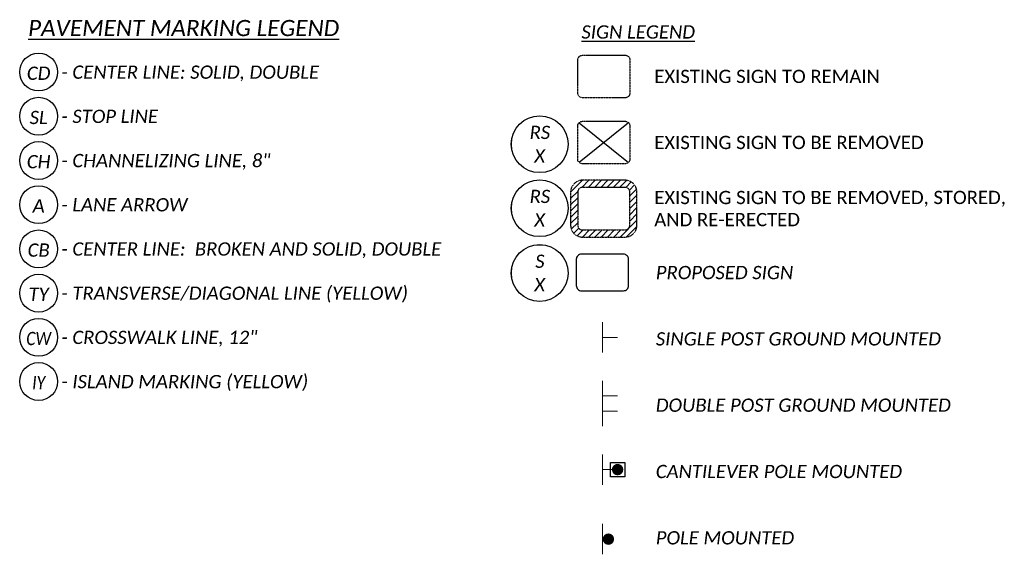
# Model space of a CAD drawing. Header units: feet. Extents: x 2241205 to 2250852, y 595253 to 597159.
# Tile 32 of 32: x 2246139 to 2246555, y 596933 to 597159. Entities that reach past the tile are written whole.
import ezdxf
from ezdxf.enums import TextEntityAlignment as Align

# ---------------------------------------------------------------- set-up
doc = ezdxf.new("R2010")
doc.units = ezdxf.units.FT
doc.header["$MEASUREMENT"] = 0
doc.set_wipeout_variables(frame=1)
doc.linetypes.add('HIDDEN2', pattern=[0.1875, 0.125, -0.0625])
doc.linetypes.add('OhDOT_USTN2', pattern=[0.11, 0.069, -0.041])
for name, color, linetype in [('SG_P_Poles', 7, 'Continuous'), ('SH_Text', 7, 'Continuous'), ('SN_P_Signs', 120, 'Continuous'), ('SN_P_Text', 7, 'Continuous'), ('SN_X_Public', 3, 'Continuous'), ('SN_X_Structure_Mount', 133, 'OhDOT_USTN2'), ('SN_X_Text', 7, 'Continuous')]:
    doc.layers.add(name, color=color, linetype=linetype)
doc.styles.add('P_Slanted_Normal', font='calibrii.ttf', dxfattribs={"height": 0.14})
doc.styles.add('P_Slanted_Subtitle', font='calibrii.ttf', dxfattribs={"height": 0.17})
doc.styles.add('X_Straight_Normal', font='calibril.ttf', dxfattribs={"height": 0.14})

msp = doc.modelspace()

# ---------------------------------------------------------------- hatches: boundary and pattern name
at = {"layer": 'SG_P_Poles', "linetype": 'Continuous'}
h = msp.add_hatch(color=256, dxfattribs=at)
h.dxf.hatch_style = 1
edge = h.paths.add_edge_path()
edge.add_arc((2246391.3, 596968.82), 2.42, 0, 360)
h = msp.add_hatch(color=256, dxfattribs=at)
h.dxf.hatch_style = 1
edge = h.paths.add_edge_path()
edge.add_arc((2246387.43, 596939.45), 2.42, 0, 360)
at = {"layer": 'SN_P_Signs', "linetype": 'Continuous'}
h = msp.add_hatch(dxfattribs=at)
h.set_pattern_fill('ANSI31', color=1, scale=15)
h.set_pattern_definition([(45, (149264.7178, -55391.0484), (-1.3258252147, 1.3258252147), [])])
edge = h.paths.add_edge_path()
edge.add_spline(control_points=[(2246376.47, 597091.02), (2246376.03, 597091.02), (2246375.59, 597090.96), (2246374.45, 597090.65), (2246373.78, 597090.3), (2246372.66, 597089.34), (2246372.21, 597088.73), (2246371.62, 597087.42), (2246371.47, 597086.72), (2246371.47, 597086.02)], knot_values=[3.926991, 3.926991, 3.926991, 3.926991, 4.190233, 4.190233, 4.633675, 4.633675, 5.077117, 5.077117, 5.497787, 5.497787, 5.497787, 5.497787], degree=3, periodic=0)
edge.add_line((2246371.47, 597086.02), (2246371.47, 597072.03))
edge.add_spline(control_points=[(2246371.47, 597072.03), (2246371.47, 597071.59), (2246371.53, 597071.16), (2246371.83, 597070.02), (2246372.19, 597069.35), (2246373.15, 597068.23), (2246373.75, 597067.77), (2246375.07, 597067.18), (2246375.77, 597067.03), (2246376.47, 597067.03)], knot_values=[0.785398, 0.785398, 0.785398, 0.785398, 1.048641, 1.048641, 1.492082, 1.492082, 1.935524, 1.935524, 2.356194, 2.356194, 2.356194, 2.356194], degree=3, periodic=0)
edge.add_line((2246376.47, 597067.03), (2246394.45, 597067.03))
edge.add_spline(control_points=[(2246394.45, 597067.03), (2246394.89, 597067.03), (2246395.33, 597067.09), (2246396.46, 597067.4), (2246397.13, 597067.75), (2246398.26, 597068.71), (2246398.71, 597069.32), (2246399.3, 597070.63), (2246399.45, 597071.33), (2246399.45, 597072.03)], knot_values=[0.785398, 0.785398, 0.785398, 0.785398, 1.048641, 1.048641, 1.492082, 1.492082, 1.935524, 1.935524, 2.356194, 2.356194, 2.356194, 2.356194], degree=3, periodic=0)
edge.add_line((2246399.45, 597072.03), (2246399.45, 597086.02))
edge.add_spline(control_points=[(2246399.45, 597086.02), (2246399.45, 597086.46), (2246399.39, 597086.9), (2246399.08, 597088.03), (2246398.73, 597088.7), (2246397.77, 597089.83), (2246397.16, 597090.28), (2246395.85, 597090.87), (2246395.15, 597091.02), (2246394.45, 597091.02)], knot_values=[3.926991, 3.926991, 3.926991, 3.926991, 4.190233, 4.190233, 4.633675, 4.633675, 5.077117, 5.077117, 5.497781, 5.497781, 5.497781, 5.497781], degree=3, periodic=0)
edge.add_line((2246394.45, 597091.02), (2246376.47, 597091.02))
edge = h.paths.add_edge_path(flags=16)
edge.add_arc((2246376.47, 597086.02), 2, 90, 180)
edge.add_line((2246374.47, 597086.02), (2246374.47, 597072.03))
edge.add_arc((2246376.47, 597072.03), 2, 180, 270)
edge.add_line((2246376.47, 597070.03), (2246394.45, 597070.03))
edge.add_arc((2246394.45, 597072.03), 2, 270, 360)
edge.add_line((2246396.45, 597072.03), (2246396.45, 597086.02))
edge.add_arc((2246394.45, 597086.02), 2, 0, 90)
edge.add_line((2246394.45, 597088.02), (2246376.47, 597088.02))

# ---------------------------------------------------------------- linework, layer by layer
at = {"layer": 'SG_P_Poles', "linetype": 'Continuous', "elevation": -5384.57, "flags": 128}
msp.add_lwpolyline([(2246388.3, 596971.82), (2246394.3, 596971.82), (2246394.31, 596965.82), (2246388.31, 596965.82), (2246388.3, 596971.82)], dxfattribs=at)
at = {"layer": 'SH_Text', "linetype": 'ByBlock', "lineweight": -2, "transparency": 16777216}
for centre in [(2246146.89, 597136.71), (2246146.89, 597118.04), (2246146.89, 597099.36), (2246146.89, 597080.69), (2246146.89, 597062.02), (2246146.89, 597043.35), (2246146.89, 597024.68), (2246146.89, 597006.01)]:
    msp.add_circle(centre, 8, dxfattribs=at)
at = {"layer": 'SN_P_Signs', "color": 1, "linetype": 'Continuous'}
for p, q in [((2246375.06, 597115.33), (2246395.86, 597098.52)), ((2246395.86, 597115.33), (2246375.06, 597098.52))]:
    msp.add_line(p, q, dxfattribs=at)
at = {"layer": 'SN_P_Signs', "flags": 128}
msp.add_lwpolyline([(2246376.02, 597044.34), (2246393.79, 597044.35, 0.414214), (2246395.95, 597046.51), (2246395.94, 597057.64, 0.414214), (2246393.78, 597059.8), (2246376.01, 597059.79, 0.414214), (2246373.85, 597057.62), (2246373.86, 597046.5, 0.414214), (2246376.02, 597044.34)], format="xyb", close=True, dxfattribs=at)
at = {"layer": 'SN_X_Public', "linetype": 'HIDDEN2', "flags": 128}
msp.add_lwpolyline([(2246376.47, 597088.01, 0.414214), (2246374.47, 597086.01), (2246374.47, 597072.03, 0.414214), (2246376.47, 597070.03), (2246394.45, 597070.03, 0.414214), (2246396.45, 597072.03), (2246396.45, 597086.01, 0.414214), (2246394.45, 597088.01), (2246376.47, 597088.01)], format="xyb", close=True, dxfattribs=at)
at = {"layer": 'SN_X_Public', "linetype": 'HIDDEN2'}
for points in [[(2246376.47, 597143.82), (2246374.47, 597143.82), (2246374.47, 597141.82), (2246374.47, 597134.83), (2246374.47, 597127.84), (2246374.47, 597125.84), (2246376.47, 597125.84), (2246385.46, 597125.84), (2246394.45, 597125.84), (2246396.45, 597125.84), (2246396.45, 597127.84), (2246396.45, 597134.83), (2246396.45, 597141.82), (2246396.45, 597143.82), (2246394.45, 597143.82), (2246385.46, 597143.82), (2246376.47, 597143.82)], [(2246376.47, 597115.92), (2246374.47, 597115.92), (2246374.47, 597113.92), (2246374.47, 597106.93), (2246374.47, 597099.93), (2246374.47, 597097.93), (2246376.47, 597097.93), (2246385.46, 597097.93), (2246394.45, 597097.93), (2246396.45, 597097.93), (2246396.45, 597099.93), (2246396.45, 597106.93), (2246396.45, 597113.92), (2246396.45, 597115.92), (2246394.45, 597115.92), (2246385.46, 597115.92), (2246376.47, 597115.92)]]:
    msp.add_rational_spline(points, [1, 0.707106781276, 1, 1, 1, 0.707106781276, 1, 1, 1, 0.707106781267, 1, 1, 1, 0.707106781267, 1, 1, 1], degree=2, knots=[0, 0, 0, 1.570796, 1.570796, 2.570796, 2.570796, 4.141593, 4.141593, 5.141593, 5.141593, 6.712389, 6.712389, 7.712389, 7.712389, 9.283185, 9.283185, 10.283185, 10.283185, 10.283185], dxfattribs=at)
at = {"layer": 'SN_X_Structure_Mount', "linetype": 'Continuous', "lineweight": 0}
for p, q in [((2246384.9, 597018.27), (2246384.9, 597031.07)), ((2246384.9, 597024.67), (2246391.3, 597024.67)), ((2246384.91, 596993.54), (2246384.9, 597006.34)), ((2246384.91, 596987.14), (2246384.9, 596999.94)), ((2246384.9, 596999.94), (2246391.3, 596999.94)), ((2246384.91, 596993.54), (2246391.31, 596993.54)), ((2246384.91, 596962.42), (2246384.9, 596975.22)), ((2246384.9, 596968.82), (2246391.3, 596968.82)), ((2246384.94, 596933.05), (2246384.94, 596945.85)), ((2246384.94, 596939.45), (2246388.14, 596939.45))]:
    msp.add_line(p, q, dxfattribs=at)

# ---------------------------------------------------------------- texts
at = {"layer": 'SH_Text', "attachment_point": 1}
for s, width, insert, char_height, style in [('{\\LPAVEMENT MARKING LEGEND}', 201.2195, (2246142.44, 597158.7), 6.8, 'P_Slanted_Subtitle'), ('- CENTER LINE: SOLID, DOUBLE\\P\\P- STOP LINE\\P\\P- CHANNELIZING LINE, 8"\\P\\P- LANE ARROW\\P\\P- CENTER LINE:  BROKEN AND SOLID, DOUBLE\\P\\P- TRANSVERSE/DIAGONAL LINE (YELLOW)\\P\\P- CROSSWALK LINE, 12"\\P\\P- ISLAND MARKING (YELLOW)', 182.7234, (2246156.48, 597139.47), 5.6, 'P_Slanted_Normal')]:
    msp.add_mtext_dynamic_manual_height_columns(s, width=width, gutter_width=28, heights=[0], dxfattribs=dict(at, insert=insert, char_height=char_height, style=style))
at = {"layer": 'SH_Text', "insert": (2246407.43, 597054.84), "char_height": 5.6, "width": 138.7071, "attachment_point": 1, "style": 'P_Slanted_Normal'}
msp.add_mtext('PROPOSED SIGN\\P\\P\\PSINGLE POST GROUND MOUNTED\\P\\P\\PDOUBLE POST GROUND MOUNTED\\P\\P\\PCANTILEVER POLE MOUNTED\\P\\P\\PPOLE MOUNTED', dxfattribs=at)
at = {"layer": 'SH_Text', "transparency": 16777216, "style": 'P_Slanted_Normal'}
for tag, p in [('CD', (2246146.89, 597133.4)), ('SL', (2246146.89, 597114.73)), ('CH', (2246146.89, 597096.06)), ('A', (2246146.89, 597077.39)), ('CB', (2246146.89, 597058.72)), ('TY', (2246146.89, 597040.05))]:
    msp.add_attdef(tag, text='TAGNUMBER', height=5.6, dxfattribs=at).set_placement(p, align=Align.CENTER)
at = {"layer": 'SH_Text', "transparency": 16777216, "style": 'P_Slanted_Normal', "width": 0.85}
for tag, p in [('CW', (2246146.89, 597021.38)), ('IY', (2246146.89, 597002.7))]:
    msp.add_attdef(tag, text='TAGNUMBER', height=5.6, dxfattribs=at).set_placement(p, align=Align.CENTER)
at = {"layer": 'SN_P_Text', "style": 'P_Slanted_Normal'}
msp.add_text('%%USIGN LEGEND', height=5.6, rotation=0.0176, dxfattribs=at).set_placement((2246400, 597153.64), align=Align.MIDDLE)
at = {"layer": 'SN_X_Text', "char_height": 5.6, "attachment_point": 4, "rotation": 0.0176, "style": 'X_Straight_Normal'}
for s, insert, width in [('EXISTING SIGN TO REMAIN', (2246406.79, 597134.83), 198.0089), ('EXISTING SIGN TO BE REMOVED', (2246406.79, 597106.93), 145.0477), ('EXISTING SIGN TO BE REMOVED, STORED, AND RE-ERECTED', (2246406.79, 597079.02), 157.1119)]:
    msp.add_mtext(s, dxfattribs=dict(at, insert=insert, width=width))

# ---------------------------------------------------------------- wipeouts: each hides what was drawn before it
for points in [[(2246346.5, 597107.16), (2246346.61, 597108.04), (2246346.8, 597109.03), (2246347.03, 597109.86), (2246347.34, 597110.71), (2246347.72, 597111.57), (2246348.16, 597112.37), (2246348.63, 597113.1), (2246349.08, 597113.7), (2246349.6, 597114.3), (2246350.2, 597114.92), (2246350.92, 597115.54), (2246351.55, 597116.02), (2246352.1, 597116.38), (2246352.76, 597116.77), (2246353.46, 597117.12), (2246354.23, 597117.43), (2246355.07, 597117.71), (2246356.1, 597117.97), (2246356.99, 597118.11), (2246357.93, 597118.18), (2246358.43, 597118.19), (2246359.29, 597118.16), (2246360.16, 597118.07), (2246361.18, 597117.87), (2246362.03, 597117.64), (2246362.86, 597117.34), (2246363.84, 597116.9), (2246364.56, 597116.5), (2246365.22, 597116.07), (2246365.91, 597115.56), (2246366.55, 597115.01), (2246367.12, 597114.44), (2246367.61, 597113.9), (2246368.02, 597113.37), (2246368.54, 597112.61), (2246368.97, 597111.88), (2246369.33, 597111.13), (2246369.65, 597110.36), (2246369.87, 597109.68), (2246370.07, 597108.95), (2246370.19, 597108.36), (2246370.29, 597107.73), (2246370.36, 597106.96), (2246370.38, 597106.24), (2246370.35, 597105.45), (2246370.27, 597104.62), (2246370.14, 597103.86), (2246369.98, 597103.18), (2246369.79, 597102.52), (2246369.55, 597101.86), (2246369.32, 597101.32), (2246368.96, 597100.58), (2246368.6, 597099.96), (2246368.22, 597099.38), (2246367.71, 597098.7), (2246367.24, 597098.17), (2246366.88, 597097.79), (2246366.34, 597097.28), (2246365.96, 597096.95), (2246365.32, 597096.47), (2246364.47, 597095.92), (2246363.58, 597095.45), (2246362.92, 597095.16), (2246362.18, 597094.89), (2246361.21, 597094.61), (2246360.69, 597094.5), (2246359.96, 597094.38), (2246359.41, 597094.32), (2246358.85, 597094.29), (2246358.42, 597094.28), (2246358.18, 597094.28), (2246357.72, 597094.3), (2246357.31, 597094.33), (2246356.84, 597094.39), (2246356.36, 597094.46), (2246355.85, 597094.56), (2246355.34, 597094.69), (2246354.73, 597094.87), (2246353.82, 597095.21), (2246353.03, 597095.57), (2246352.41, 597095.91), (2246351.7, 597096.35), (2246351.14, 597096.76), (2246350.47, 597097.31), (2246349.7, 597098.06), (2246349.16, 597098.68), (2246348.59, 597099.43), (2246348.21, 597100.02), (2246347.8, 597100.75), (2246347.43, 597101.53), (2246347.11, 597102.36), (2246346.84, 597103.28), (2246346.67, 597104.07), (2246346.54, 597104.91), (2246346.48, 597105.64), (2246346.47, 597106.24)], [(2246346.5, 597052.75), (2246346.61, 597053.63), (2246346.8, 597054.63), (2246347.03, 597055.45), (2246347.34, 597056.31), (2246347.72, 597057.16), (2246348.16, 597057.97), (2246348.63, 597058.69), (2246349.08, 597059.29), (2246349.6, 597059.89), (2246350.2, 597060.51), (2246350.92, 597061.14), (2246351.55, 597061.61), (2246352.1, 597061.98), (2246352.76, 597062.36), (2246353.46, 597062.71), (2246354.23, 597063.02), (2246355.07, 597063.31), (2246356.1, 597063.56), (2246356.99, 597063.7), (2246357.93, 597063.78), (2246358.43, 597063.79), (2246359.29, 597063.75), (2246360.16, 597063.66), (2246361.18, 597063.46), (2246362.03, 597063.23), (2246362.86, 597062.93), (2246363.84, 597062.49), (2246364.56, 597062.09), (2246365.22, 597061.66), (2246365.91, 597061.15), (2246366.55, 597060.6), (2246367.12, 597060.03), (2246367.61, 597059.49), (2246368.02, 597058.96), (2246368.54, 597058.2), (2246368.97, 597057.47), (2246369.33, 597056.72), (2246369.65, 597055.96), (2246369.87, 597055.27), (2246370.07, 597054.55), (2246370.19, 597053.95), (2246370.29, 597053.32), (2246370.36, 597052.55), (2246370.38, 597051.83), (2246370.35, 597051.04), (2246370.27, 597050.22), (2246370.14, 597049.45), (2246369.98, 597048.77), (2246369.79, 597048.11), (2246369.55, 597047.46), (2246369.32, 597046.92), (2246368.96, 597046.17), (2246368.6, 597045.55), (2246368.22, 597044.97), (2246367.71, 597044.29), (2246367.24, 597043.76), (2246366.88, 597043.38), (2246366.34, 597042.87), (2246365.96, 597042.55), (2246365.32, 597042.06), (2246364.47, 597041.52), (2246363.58, 597041.04), (2246362.92, 597040.75), (2246362.18, 597040.48), (2246361.21, 597040.2), (2246360.69, 597040.09), (2246359.96, 597039.97), (2246359.41, 597039.92), (2246358.85, 597039.88), (2246358.42, 597039.87), (2246358.18, 597039.88), (2246357.72, 597039.9), (2246357.31, 597039.93), (2246356.84, 597039.98), (2246356.36, 597040.05), (2246355.85, 597040.15), (2246355.34, 597040.28), (2246354.73, 597040.46), (2246353.82, 597040.8), (2246353.03, 597041.16), (2246352.41, 597041.5), (2246351.7, 597041.94), (2246351.14, 597042.35), (2246350.47, 597042.91), (2246349.7, 597043.65), (2246349.16, 597044.27), (2246348.59, 597045.03), (2246348.21, 597045.61), (2246347.8, 597046.34), (2246347.43, 597047.13), (2246347.11, 597047.95), (2246346.84, 597048.88), (2246346.67, 597049.66), (2246346.54, 597050.5), (2246346.48, 597051.23), (2246346.47, 597051.83)]]:
    msp.add_wipeout(points).dxf.layer = 'SN_P_Text'

# ---------------------------------------------------------------- next in the draw order: linework, layer by layer
at = {"layer": 'SN_P_Text'}
for centre in [(2246358.42, 597106.24), (2246358.42, 597051.83)]:
    msp.add_circle(centre, 12, dxfattribs=at)

# ---------------------------------------------------------------- next in the draw order: texts
at = {"layer": 'SN_P_Text', "char_height": 5.6, "attachment_point": 5, "style": 'P_Slanted_Normal'}
for s, insert in [('\\A1;RS', (2246358.49, 597111.19)), ('\\A1;X', (2246358.39, 597101.27)), ('\\A1;S', (2246358.49, 597056.79)), ('\\A1;X', (2246358.39, 597046.87))]:
    msp.add_mtext(s, dxfattribs=dict(at, insert=insert))

# ---------------------------------------------------------------- next in the draw order: wipeouts: each hides what was drawn before it
msp.add_wipeout([(2246346.5, 597080.13), (2246346.61, 597081.01), (2246346.8, 597082), (2246347.03, 597082.83), (2246347.34, 597083.68), (2246347.72, 597084.54), (2246348.16, 597085.34), (2246348.63, 597086.07), (2246349.08, 597086.67), (2246349.6, 597087.27), (2246350.2, 597087.88), (2246350.92, 597088.51), (2246351.55, 597088.99), (2246352.1, 597089.35), (2246352.76, 597089.74), (2246353.46, 597090.08), (2246354.23, 597090.4), (2246355.07, 597090.68), (2246356.1, 597090.93), (2246356.99, 597091.08), (2246357.93, 597091.15), (2246358.43, 597091.16), (2246359.29, 597091.13), (2246360.16, 597091.03), (2246361.18, 597090.84), (2246362.03, 597090.61), (2246362.86, 597090.31), (2246363.84, 597089.86), (2246364.56, 597089.47), (2246365.22, 597089.04), (2246365.91, 597088.52), (2246366.55, 597087.98), (2246367.12, 597087.41), (2246367.61, 597086.86), (2246368.02, 597086.34), (2246368.54, 597085.57), (2246368.97, 597084.85), (2246369.33, 597084.1), (2246369.65, 597083.33), (2246369.87, 597082.64), (2246370.07, 597081.92), (2246370.19, 597081.33), (2246370.29, 597080.7), (2246370.36, 597079.92), (2246370.38, 597079.21), (2246370.35, 597078.42), (2246370.27, 597077.59), (2246370.14, 597076.83), (2246369.98, 597076.15), (2246369.79, 597075.49), (2246369.55, 597074.83), (2246369.32, 597074.29), (2246368.96, 597073.55), (2246368.6, 597072.93), (2246368.22, 597072.35), (2246367.71, 597071.67), (2246367.24, 597071.13), (2246366.88, 597070.76), (2246366.34, 597070.25), (2246365.96, 597069.92), (2246365.32, 597069.44), (2246364.47, 597068.89), (2246363.58, 597068.42), (2246362.92, 597068.13), (2246362.18, 597067.86), (2246361.21, 597067.58), (2246360.69, 597067.47), (2246359.96, 597067.35), (2246359.41, 597067.29), (2246358.85, 597067.26), (2246358.42, 597067.25), (2246358.18, 597067.25), (2246357.72, 597067.27), (2246357.31, 597067.3), (2246356.84, 597067.36), (2246356.36, 597067.43), (2246355.85, 597067.53), (2246355.34, 597067.66), (2246354.73, 597067.83), (2246353.82, 597068.17), (2246353.03, 597068.53), (2246352.41, 597068.88), (2246351.7, 597069.32), (2246351.14, 597069.73), (2246350.47, 597070.28), (2246349.7, 597071.03), (2246349.16, 597071.65), (2246348.59, 597072.4), (2246348.21, 597072.99), (2246347.8, 597073.72), (2246347.43, 597074.5), (2246347.11, 597075.33), (2246346.84, 597076.25), (2246346.67, 597077.04), (2246346.54, 597077.88), (2246346.48, 597078.61), (2246346.47, 597079.21)]).dxf.layer = 'SN_P_Text'

# ---------------------------------------------------------------- next in the draw order: linework, layer by layer
at = {"layer": 'SN_P_Text'}
msp.add_circle((2246358.42, 597079.21), 12, dxfattribs=at)
at = {"layer": 'SN_X_Public', "linetype": 'HIDDEN2', "flags": 128}
msp.add_lwpolyline([(2246376.47, 597091.01, 0.414214), (2246371.47, 597086.01), (2246371.47, 597072.03, 0.414214), (2246376.47, 597067.03), (2246394.45, 597067.03, 0.414214), (2246399.45, 597072.03), (2246399.45, 597086.01, 0.414214), (2246394.45, 597091.01)], format="xyb", close=True, dxfattribs=at)

# ---------------------------------------------------------------- next in the draw order: texts
at = {"layer": 'SN_P_Text', "char_height": 5.6, "attachment_point": 5, "style": 'P_Slanted_Normal'}
for s, insert in [('\\A1;RS', (2246358.49, 597084.16)), ('\\A1;X', (2246358.39, 597074.24))]:
    msp.add_mtext(s, dxfattribs=dict(at, insert=insert))

doc.saveas('drawing.dxf')
